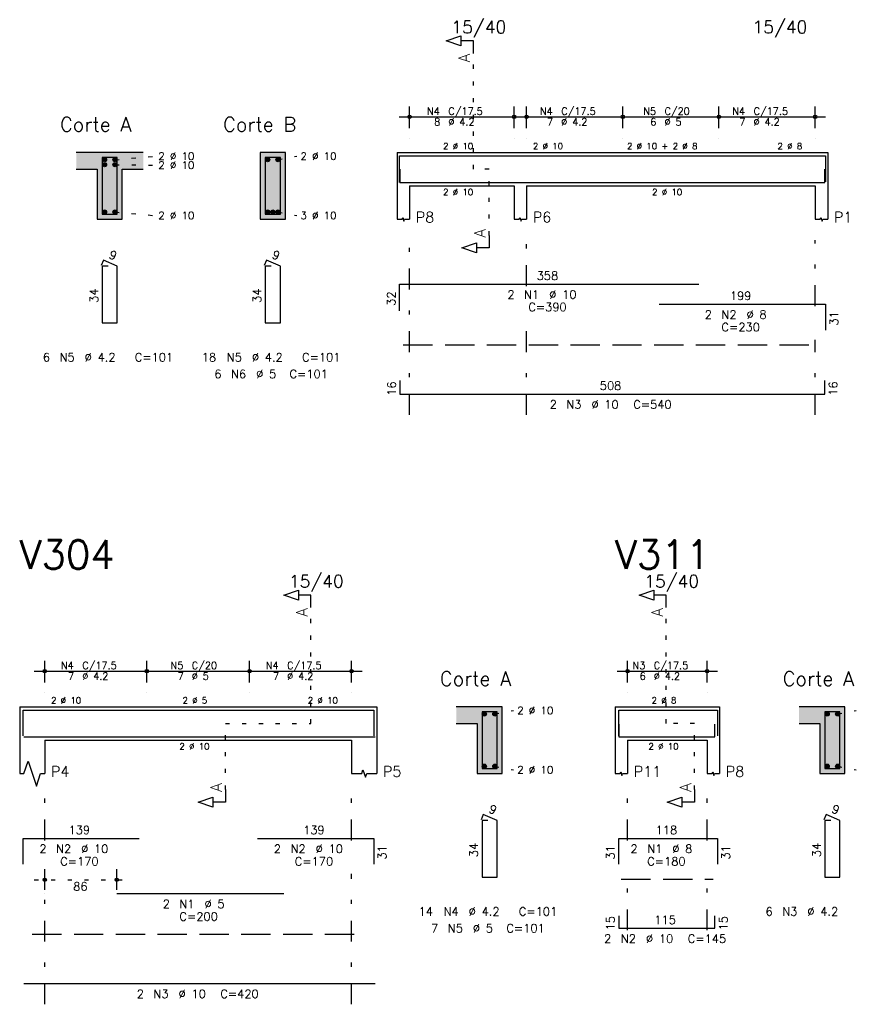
# Model space of a CAD drawing. Extents: x 0 to 119, y 0 to 84.
# Tile 8 of 10: x 81 to 101, y 44 to 67. Entities that reach past the tile are written whole.
import ezdxf

# ---------------------------------------------------------------- set-up
doc = ezdxf.new("R2010")
doc.units = 0
doc.header["$MEASUREMENT"] = 0
for name, pattern in [('ESTILO_TQS_0001', [1, 0.7, -0.3]), ('ESTILO_TQS_0002', [0.4, 0.1, -0.3]), ('ESTILO_TQS_0003', [1.5, 0.5, -0.4, 0.1, -0.5])]:
    doc.linetypes.add(name, pattern=pattern)
for name, color, linetype in [('1', 1, 'CONTINUOUS'), ('2', 2, 'CONTINUOUS'), ('4', 4, 'CONTINUOUS'), ('6', 6, 'CONTINUOUS'), ('7', 7, 'CONTINUOUS'), ('9', 9, 'CONTINUOUS')]:
    doc.layers.add(name, color=color, linetype=linetype)
doc.styles.get("Standard").update_dxf_attribs({"font": 'ROMANS.SHX'})

msp = doc.modelspace()

# ---------------------------------------------------------------- linework, layer by layer
at = {"layer": '1', "linetype": 'ESTILO_TQS_0002'}
for p, q in [((91.485, 63.76), (91.485, 66.53)), ((82.914, 63.985), (83.859, 64.07)), ((86.814, 63.985), (87.259, 64.07)), ((82.914, 63.865), (83.859, 63.854)), ((91.86, 63.76), (91.485, 63.76)), ((91.86, 62.175), (91.86, 63.76)), ((82.914, 62.735), (83.859, 62.65)), ((86.814, 62.735), (87.259, 62.65)), ((87.599, 50.5), (87.599, 53.27)), ((96.099, 50.5), (96.099, 53.27)), ((91.999, 50.725), (92.444, 50.81)), ((100.199, 50.725), (100.644, 50.81)), ((85.554, 48.915), (85.554, 50.5)), ((85.554, 50.5), (87.599, 50.5)), ((96.774, 50.5), (96.099, 50.5)), ((96.774, 48.915), (96.774, 50.5)), ((91.999, 49.475), (92.444, 49.39)), ((100.199, 49.475), (100.644, 49.39)), ((80.984, 46.76), (83.205, 46.76))]:
    msp.add_line(p, q, dxfattribs=at)
at = {"layer": '1', "linetype": 'ESTILO_TQS_0001'}
for p, q in [((89.81, 59.555), (99.81, 59.555)), ((95.024, 46.775), (97.224, 46.775)), ((80.934, 45.455), (88.874, 45.455))]:
    msp.add_line(p, q, dxfattribs=at)
at = {"layer": '1', "linetype": 'Continuous'}
for centre in [(82.664, 63.985), (82.664, 63.865), (82.914, 63.985), (82.914, 63.865), (86.564, 63.985), (86.814, 63.985), (82.664, 62.735), (82.914, 62.735), (86.564, 62.735), (86.689, 62.735), (86.814, 62.735), (91.749, 50.725), (91.999, 50.725), (99.949, 50.725), (100.199, 50.725), (91.749, 49.475), (91.999, 49.475), (99.949, 49.475), (100.199, 49.475)]:
    msp.add_circle(centre, 0.05, dxfattribs=at)
at = {"layer": '2', "linetype": 'Continuous'}
for p, q in [((89.96, 64.74), (89.96, 65.26)), ((92.46, 64.74), (92.46, 65.26)), ((92.76, 64.74), (92.76, 65.26)), ((95.06, 64.74), (95.06, 65.26)), ((95.06, 64.74), (95.06, 65.26)), ((97.36, 64.74), (97.36, 65.26)), ((97.36, 64.74), (97.36, 65.26)), ((99.66, 64.74), (99.66, 65.26)), ((89.71, 65.01), (92.71, 65.01)), ((92.51, 65.01), (95.31, 65.01)), ((94.81, 65.01), (97.61, 65.01)), ((97.11, 65.01), (99.91, 65.01)), ((89.96, 64.49), (89.96, 64.49)), ((92.46, 64.49), (92.46, 64.49)), ((92.76, 64.49), (92.76, 64.49)), ((95.06, 64.49), (95.06, 64.49)), ((95.06, 64.49), (95.06, 64.49)), ((97.36, 64.49), (97.36, 64.49)), ((97.36, 64.49), (97.36, 64.49)), ((99.66, 64.49), (99.66, 64.49)), ((83.589, 64.16), (81.989, 64.16)), ((86.989, 64.16), (86.389, 64.16)), ((86.389, 64.16), (86.389, 62.56)), ((86.989, 62.56), (86.989, 64.16)), ((89.66, 64.16), (89.66, 63.36)), ((89.66, 64.16), (89.96, 64.16)), ((89.96, 64.16), (92.46, 64.16)), ((92.46, 64.16), (92.76, 64.16)), ((92.76, 64.16), (99.66, 64.16)), ((99.66, 64.16), (99.96, 64.16)), ((99.96, 64.16), (99.96, 63.36)), ((81.989, 63.76), (82.489, 63.76)), ((82.489, 63.76), (82.489, 62.56)), ((83.089, 62.56), (83.089, 63.76)), ((83.089, 63.76), (83.589, 63.76)), ((89.66, 63.36), (89.66, 62.56)), ((89.96, 63.36), (92.46, 63.36)), ((89.96, 63.36), (89.96, 62.56)), ((92.46, 63.36), (92.46, 62.56)), ((92.76, 63.36), (99.66, 63.36)), ((92.76, 63.36), (92.76, 62.56)), ((99.66, 63.36), (99.66, 62.56)), ((99.96, 63.36), (99.96, 62.56)), ((82.489, 62.56), (83.089, 62.56)), ((86.389, 62.56), (86.989, 62.56)), ((81.234, 51.48), (81.234, 52)), ((83.674, 51.48), (83.674, 52)), ((83.674, 51.48), (83.674, 52)), ((86.134, 51.48), (86.134, 52)), ((86.134, 51.48), (86.134, 52)), ((88.574, 51.48), (88.574, 52)), ((95.174, 51.48), (95.174, 52)), ((97.074, 51.48), (97.074, 52)), ((80.984, 51.75), (83.924, 51.75)), ((83.424, 51.75), (86.384, 51.75)), ((85.884, 51.75), (88.824, 51.75)), ((94.924, 51.75), (97.324, 51.75)), ((81.234, 51.23), (81.234, 51.23)), ((83.674, 51.23), (83.674, 51.23)), ((83.674, 51.23), (83.674, 51.23)), ((86.134, 51.23), (86.134, 51.23)), ((86.134, 51.23), (86.134, 51.23)), ((88.574, 51.23), (88.574, 51.23)), ((95.174, 51.23), (95.174, 51.23)), ((97.074, 51.23), (97.074, 51.23)), ((80.634, 50.9), (80.634, 50.1)), ((80.634, 50.9), (81.234, 50.9)), ((81.234, 50.9), (88.574, 50.9)), ((88.574, 50.9), (89.174, 50.9)), ((89.174, 50.9), (89.174, 50.1)), ((92.174, 50.9), (91.074, 50.9)), ((92.174, 49.3), (92.174, 50.9)), ((94.874, 50.9), (94.874, 50.1)), ((94.874, 50.9), (95.174, 50.9)), ((95.174, 50.9), (97.074, 50.9)), ((97.074, 50.9), (97.374, 50.9)), ((97.374, 50.9), (97.374, 50.1)), ((100.374, 50.9), (99.274, 50.9)), ((100.374, 49.3), (100.374, 50.9)), ((91.074, 50.5), (91.574, 50.5)), ((91.574, 50.5), (91.574, 49.3)), ((99.274, 50.5), (99.774, 50.5)), ((99.774, 50.5), (99.774, 49.3)), ((80.634, 50.1), (80.634, 49.3)), ((81.234, 50.1), (88.574, 50.1)), ((81.234, 50.1), (81.234, 49.3)), ((88.574, 50.1), (88.574, 49.3)), ((89.174, 50.1), (89.174, 49.3)), ((94.874, 50.1), (94.874, 49.3)), ((95.174, 50.1), (97.074, 50.1)), ((95.174, 50.1), (95.174, 49.3)), ((97.074, 50.1), (97.074, 49.3)), ((97.374, 50.1), (97.374, 49.3)), ((91.574, 49.3), (92.174, 49.3)), ((99.774, 49.3), (100.374, 49.3)), ((81.234, 46.52), (81.234, 47.01)), ((82.955, 46.52), (82.955, 47.01)), ((81.234, 46.42), (81.234, 46.42)), ((82.955, 46.42), (82.955, 46.42))]:
    msp.add_line(p, q, dxfattribs=at)
at = {"layer": '2', "linetype": 'ESTILO_TQS_0003'}
for p, q in [((89.96, 57.88), (89.96, 62.06)), ((92.76, 60.962), (92.76, 62.06)), ((99.66, 60.482), (99.66, 62.06)), ((92.76, 57.88), (92.76, 60.158)), ((99.66, 57.88), (99.66, 59.678)), ((81.234, 47.702), (81.234, 48.8)), ((88.574, 47.702), (88.574, 48.8)), ((95.174, 47.702), (95.174, 48.8)), ((97.074, 47.702), (97.074, 48.8)), ((81.234, 43.78), (81.234, 46.898)), ((88.574, 43.78), (88.574, 46.898)), ((95.174, 45.552), (95.174, 46.898)), ((97.074, 45.552), (97.074, 46.898))]:
    msp.add_line(p, q, dxfattribs=at)
at = {"layer": '2', "linetype": 'Continuous'}
for points in [[(91.485, 66.53), (91.485, 66.83), (91.185, 66.83), (91.185, 66.71), (90.835, 66.83), (91.185, 66.95), (91.185, 66.83)], [(89.66, 62.56), (89.78, 62.56), (89.795, 62.605), (89.825, 62.515), (89.84, 62.56), (89.96, 62.56)], [(92.46, 62.56), (92.58, 62.56), (92.595, 62.605), (92.625, 62.515), (92.64, 62.56), (92.76, 62.56)], [(99.66, 62.56), (99.78, 62.56), (99.795, 62.605), (99.825, 62.515), (99.84, 62.56), (99.96, 62.56)], [(91.86, 62.175), (91.86, 61.875), (91.56, 61.875), (91.56, 61.755), (91.21, 61.875), (91.56, 61.995), (91.56, 61.875)], [(87.599, 53.27), (87.599, 53.57), (87.299, 53.57), (87.299, 53.45), (86.949, 53.57), (87.299, 53.69), (87.299, 53.57)], [(96.099, 53.27), (96.099, 53.57), (95.799, 53.57), (95.799, 53.45), (95.449, 53.57), (95.799, 53.69), (95.799, 53.57)], [(80.634, 49.3), (80.734, 49.3), (80.834, 49.6), (81.034, 49), (81.134, 49.3), (81.234, 49.3)], [(88.574, 49.3), (88.814, 49.3), (88.844, 49.39), (88.904, 49.21), (88.934, 49.3), (89.174, 49.3)], [(94.874, 49.3), (94.994, 49.3), (95.009, 49.345), (95.039, 49.255), (95.054, 49.3), (95.174, 49.3)], [(97.074, 49.3), (97.194, 49.3), (97.209, 49.345), (97.239, 49.255), (97.254, 49.3), (97.374, 49.3)], [(85.554, 48.915), (85.554, 48.615), (85.254, 48.615), (85.254, 48.495), (84.904, 48.615), (85.254, 48.735), (85.254, 48.615)], [(96.774, 48.915), (96.774, 48.615), (96.474, 48.615), (96.474, 48.495), (96.124, 48.615), (96.474, 48.735), (96.474, 48.615)]]:
    msp.add_lwpolyline(points, dxfattribs=at)
for centre, radius in [((89.96, 65.01), 0.0416), ((89.96, 65.01), 0.0208), ((92.46, 65.01), 0.0416), ((92.46, 65.01), 0.0208), ((92.76, 65.01), 0.0416), ((92.76, 65.01), 0.0208), ((95.06, 65.01), 0.0416), ((95.06, 65.01), 0.0416), ((95.06, 65.01), 0.0208), ((95.06, 65.01), 0.0208), ((97.36, 65.01), 0.0416), ((97.36, 65.01), 0.0416), ((97.36, 65.01), 0.0208), ((97.36, 65.01), 0.0208), ((99.66, 65.01), 0.0416), ((99.66, 65.01), 0.0208), ((81.234, 51.75), 0.0416), ((81.234, 51.75), 0.0208), ((83.674, 51.75), 0.0416), ((83.674, 51.75), 0.0416), ((83.674, 51.75), 0.0208), ((83.674, 51.75), 0.0208), ((86.134, 51.75), 0.0416), ((86.134, 51.75), 0.0416), ((86.134, 51.75), 0.0208), ((86.134, 51.75), 0.0208), ((88.574, 51.75), 0.0416), ((88.574, 51.75), 0.0208), ((95.174, 51.75), 0.0416), ((95.174, 51.75), 0.0208), ((97.074, 51.75), 0.0416), ((97.074, 51.75), 0.0208), ((81.234, 46.76), 0.04), ((81.234, 46.76), 0.02), ((82.955, 46.76), 0.04), ((82.955, 46.76), 0.02)]:
    msp.add_circle(centre, radius, dxfattribs=at)
at = {"layer": '4', "linetype": 'Continuous'}
for p, q in [((89.72, 63.44), (89.72, 64.08)), ((89.72, 64.08), (96.88, 64.08)), ((95.93, 64.08), (99.91, 64.08)), ((99.91, 64.08), (99.91, 63.46)), ((89.73, 63.76), (89.73, 63.44)), ((99.89, 63.44), (99.89, 63.76)), ((89.73, 63.44), (99.89, 63.44)), ((80.714, 50.2), (80.714, 50.82)), ((80.714, 50.82), (83.494, 50.82)), ((82.955, 50.82), (86.955, 50.82)), ((86.324, 50.82), (89.104, 50.82)), ((89.104, 50.82), (89.104, 50.2)), ((94.964, 50.2), (94.964, 50.82)), ((94.964, 50.82), (97.324, 50.82)), ((97.324, 50.82), (97.324, 50.2)), ((94.964, 50.48), (94.964, 50.18)), ((97.264, 50.18), (97.264, 50.48)), ((80.734, 50.18), (89.134, 50.18)), ((94.964, 50.18), (97.264, 50.18))]:
    msp.add_line(p, q, dxfattribs=at)
for points in [[(82.609, 64.04), (82.609, 62.68), (82.969, 62.68), (82.969, 64.04), (82.609, 64.04)], [(86.509, 64.04), (86.509, 62.68), (86.869, 62.68), (86.869, 64.04), (86.509, 64.04)], [(91.694, 50.78), (91.694, 49.42), (92.054, 49.42), (92.054, 50.78), (91.694, 50.78)], [(99.894, 50.78), (99.894, 49.42), (100.254, 49.42), (100.254, 50.78), (99.894, 50.78)]]:
    msp.add_lwpolyline(points, dxfattribs=at)
at = {"layer": '6', "linetype": 'Continuous'}
for p, q in [((82.637, 61.58), (82.583, 61.451)), ((82.969, 61.44), (82.637, 61.58)), ((86.537, 61.58), (86.483, 61.451)), ((86.869, 61.44), (86.537, 61.58)), ((82.749, 61.44), (82.609, 61.44)), ((82.609, 61.44), (82.609, 60.08)), ((82.969, 60.08), (82.969, 61.44)), ((86.649, 61.44), (86.509, 61.44)), ((86.509, 61.44), (86.509, 60.08)), ((86.869, 60.08), (86.869, 61.44)), ((89.72, 60.37), (89.72, 61.01)), ((89.72, 61.01), (96.88, 61.01)), ((95.93, 60.53), (99.91, 60.53)), ((99.91, 60.53), (99.91, 59.91)), ((82.609, 60.08), (82.969, 60.08)), ((86.509, 60.08), (86.869, 60.08)), ((89.73, 58.7), (89.73, 58.38)), ((99.89, 58.38), (99.89, 58.7)), ((89.73, 58.38), (99.89, 58.38)), ((91.723, 48.32), (91.668, 48.191)), ((92.054, 48.18), (91.723, 48.32)), ((99.923, 48.32), (99.868, 48.191)), ((100.254, 48.18), (99.923, 48.32)), ((91.834, 48.18), (91.694, 48.18)), ((91.694, 48.18), (91.694, 46.82)), ((92.054, 46.82), (92.054, 48.18)), ((100.034, 48.18), (99.894, 48.18)), ((99.894, 48.18), (99.894, 46.82)), ((100.254, 46.82), (100.254, 48.18)), ((80.714, 47.13), (80.714, 47.75)), ((80.714, 47.75), (83.494, 47.75)), ((86.324, 47.75), (89.104, 47.75)), ((89.104, 47.75), (89.104, 47.13)), ((94.964, 47.13), (94.964, 47.75)), ((94.964, 47.75), (97.324, 47.75)), ((97.324, 47.75), (97.324, 47.13)), ((91.694, 46.82), (92.054, 46.82)), ((99.894, 46.82), (100.254, 46.82)), ((82.955, 46.43), (86.955, 46.43)), ((94.964, 45.9), (94.964, 45.6)), ((97.264, 45.6), (97.264, 45.9)), ((94.964, 45.6), (97.264, 45.6)), ((80.734, 44.28), (89.134, 44.28))]:
    msp.add_line(p, q, dxfattribs=at)
at = {"layer": '9', "linetype": 'Continuous'}
for points in [[(81.989, 64.16), (81.989, 63.76), (82.489, 63.76)], [(81.989, 64.16), (82.489, 63.76), (83.589, 64.16)], [(82.489, 63.76), (83.089, 63.76), (83.589, 64.16)], [(83.089, 63.76), (83.589, 63.76), (83.589, 64.16)], [(86.989, 62.56), (86.989, 64.16), (86.389, 64.16)], [(86.989, 62.56), (86.389, 64.16), (86.389, 62.56)], [(82.714, 63.985), (82.639, 64.028), (82.617, 64.002)], [(82.714, 63.985), (82.617, 64.002), (82.617, 63.968)], [(82.714, 63.985), (82.617, 63.968), (82.639, 63.942)], [(82.714, 63.865), (82.639, 63.908), (82.617, 63.882)], [(82.714, 63.865), (82.617, 63.882), (82.617, 63.848)], [(82.714, 63.865), (82.617, 63.848), (82.639, 63.822)], [(82.714, 63.985), (82.673, 64.034), (82.639, 64.028)], [(82.714, 63.985), (82.639, 63.942), (82.673, 63.936)], [(82.714, 63.865), (82.673, 63.914), (82.639, 63.908)], [(82.714, 63.865), (82.639, 63.822), (82.673, 63.816)], [(82.714, 63.985), (82.702, 64.017), (82.673, 64.034)], [(82.714, 63.985), (82.673, 63.936), (82.702, 63.953)], [(82.714, 63.865), (82.702, 63.897), (82.673, 63.914)], [(82.714, 63.865), (82.673, 63.816), (82.702, 63.833)], [(82.714, 63.985), (82.702, 63.953), (82.714, 63.985)], [(82.714, 63.865), (82.702, 63.833), (82.714, 63.865)], [(82.964, 63.985), (82.889, 64.028), (82.867, 64.002)], [(82.964, 63.985), (82.867, 64.002), (82.867, 63.968)], [(82.964, 63.985), (82.867, 63.968), (82.889, 63.942)], [(82.964, 63.865), (82.889, 63.908), (82.867, 63.882)], [(82.964, 63.865), (82.867, 63.882), (82.867, 63.848)], [(82.964, 63.865), (82.867, 63.848), (82.889, 63.822)], [(82.964, 63.985), (82.923, 64.034), (82.889, 64.028)], [(82.964, 63.985), (82.889, 63.942), (82.923, 63.936)], [(82.964, 63.865), (82.923, 63.914), (82.889, 63.908)], [(82.964, 63.865), (82.889, 63.822), (82.923, 63.816)], [(82.964, 63.985), (82.952, 64.017), (82.923, 64.034)], [(82.964, 63.985), (82.923, 63.936), (82.952, 63.953)], [(82.964, 63.865), (82.952, 63.897), (82.923, 63.914)], [(82.964, 63.865), (82.923, 63.816), (82.952, 63.833)], [(82.964, 63.985), (82.952, 63.953), (82.964, 63.985)], [(82.964, 63.865), (82.952, 63.833), (82.964, 63.865)], [(86.614, 63.985), (86.539, 64.028), (86.517, 64.002)], [(86.614, 63.985), (86.517, 64.002), (86.517, 63.968)], [(86.614, 63.985), (86.517, 63.968), (86.539, 63.942)], [(86.614, 63.985), (86.573, 64.034), (86.539, 64.028)], [(86.614, 63.985), (86.539, 63.942), (86.573, 63.936)], [(86.614, 63.985), (86.602, 64.017), (86.573, 64.034)], [(86.614, 63.985), (86.573, 63.936), (86.602, 63.953)], [(86.614, 63.985), (86.602, 63.953), (86.614, 63.985)], [(86.864, 63.985), (86.789, 64.028), (86.767, 64.002)], [(86.864, 63.985), (86.767, 64.002), (86.767, 63.968)], [(86.864, 63.985), (86.767, 63.968), (86.789, 63.942)], [(86.864, 63.985), (86.823, 64.034), (86.789, 64.028)], [(86.864, 63.985), (86.789, 63.942), (86.823, 63.936)], [(86.864, 63.985), (86.852, 64.017), (86.823, 64.034)], [(86.864, 63.985), (86.823, 63.936), (86.852, 63.953)], [(86.864, 63.985), (86.852, 63.953), (86.864, 63.985)], [(82.489, 62.56), (83.089, 62.56), (82.489, 63.76)], [(83.089, 62.56), (83.089, 63.76), (82.489, 63.76)], [(82.714, 62.735), (82.639, 62.778), (82.617, 62.752)], [(82.714, 62.735), (82.617, 62.752), (82.617, 62.718)], [(82.714, 62.735), (82.617, 62.718), (82.639, 62.692)], [(82.714, 62.735), (82.673, 62.784), (82.639, 62.778)], [(82.714, 62.735), (82.639, 62.692), (82.673, 62.686)], [(82.714, 62.735), (82.702, 62.767), (82.673, 62.784)], [(82.714, 62.735), (82.673, 62.686), (82.702, 62.703)], [(82.714, 62.735), (82.702, 62.703), (82.714, 62.735)], [(82.964, 62.735), (82.889, 62.778), (82.867, 62.752)], [(82.964, 62.735), (82.867, 62.752), (82.867, 62.718)], [(82.964, 62.735), (82.867, 62.718), (82.889, 62.692)], [(82.964, 62.735), (82.923, 62.784), (82.889, 62.778)], [(82.964, 62.735), (82.889, 62.692), (82.923, 62.686)], [(82.964, 62.735), (82.952, 62.767), (82.923, 62.784)], [(82.964, 62.735), (82.923, 62.686), (82.952, 62.703)], [(82.964, 62.735), (82.952, 62.703), (82.964, 62.735)], [(86.614, 62.735), (86.539, 62.778), (86.517, 62.752)], [(86.614, 62.735), (86.517, 62.752), (86.517, 62.718)], [(86.614, 62.735), (86.517, 62.718), (86.539, 62.692)], [(86.614, 62.735), (86.573, 62.784), (86.539, 62.778)], [(86.614, 62.735), (86.539, 62.692), (86.573, 62.686)], [(86.614, 62.735), (86.602, 62.767), (86.573, 62.784)], [(86.614, 62.735), (86.573, 62.686), (86.602, 62.703)], [(86.614, 62.735), (86.602, 62.703), (86.614, 62.735)], [(86.739, 62.735), (86.664, 62.778), (86.642, 62.752)], [(86.739, 62.735), (86.642, 62.752), (86.642, 62.718)], [(86.739, 62.735), (86.642, 62.718), (86.664, 62.692)], [(86.739, 62.735), (86.698, 62.784), (86.664, 62.778)], [(86.739, 62.735), (86.664, 62.692), (86.698, 62.686)], [(86.739, 62.735), (86.727, 62.767), (86.698, 62.784)], [(86.739, 62.735), (86.698, 62.686), (86.727, 62.703)], [(86.739, 62.735), (86.727, 62.703), (86.739, 62.735)], [(86.864, 62.735), (86.789, 62.778), (86.767, 62.752)], [(86.864, 62.735), (86.767, 62.752), (86.767, 62.718)], [(86.864, 62.735), (86.767, 62.718), (86.789, 62.692)], [(86.864, 62.735), (86.823, 62.784), (86.789, 62.778)], [(86.864, 62.735), (86.789, 62.692), (86.823, 62.686)], [(86.864, 62.735), (86.852, 62.767), (86.823, 62.784)], [(86.864, 62.735), (86.823, 62.686), (86.852, 62.703)], [(86.864, 62.735), (86.852, 62.703), (86.864, 62.735)], [(86.989, 62.56), (86.389, 62.56), (86.989, 62.56)], [(91.574, 50.5), (92.174, 50.9), (91.074, 50.9)], [(91.574, 50.5), (91.074, 50.9), (91.074, 50.5)], [(91.574, 50.5), (92.174, 49.3), (92.174, 50.9)], [(99.774, 50.5), (100.374, 50.9), (99.274, 50.9)], [(99.774, 50.5), (99.274, 50.9), (99.274, 50.5)], [(99.774, 50.5), (100.374, 49.3), (100.374, 50.9)], [(91.799, 50.725), (91.724, 50.768), (91.702, 50.742)], [(91.799, 50.725), (91.702, 50.742), (91.702, 50.708)], [(91.799, 50.725), (91.702, 50.708), (91.724, 50.682)], [(91.799, 50.725), (91.758, 50.774), (91.724, 50.768)], [(91.799, 50.725), (91.724, 50.682), (91.758, 50.676)], [(91.799, 50.725), (91.788, 50.757), (91.758, 50.774)], [(91.799, 50.725), (91.758, 50.676), (91.788, 50.693)], [(91.799, 50.725), (91.788, 50.693), (91.799, 50.725)], [(92.049, 50.725), (91.974, 50.768), (91.952, 50.742)], [(92.049, 50.725), (91.952, 50.742), (91.952, 50.708)], [(92.049, 50.725), (91.952, 50.708), (91.974, 50.682)], [(92.049, 50.725), (92.008, 50.774), (91.974, 50.768)], [(92.049, 50.725), (91.974, 50.682), (92.008, 50.676)], [(92.049, 50.725), (92.038, 50.757), (92.008, 50.774)], [(92.049, 50.725), (92.008, 50.676), (92.038, 50.693)], [(92.049, 50.725), (92.038, 50.693), (92.049, 50.725)], [(99.999, 50.725), (99.924, 50.768), (99.902, 50.742)], [(99.999, 50.725), (99.902, 50.742), (99.902, 50.708)], [(99.999, 50.725), (99.902, 50.708), (99.924, 50.682)], [(99.999, 50.725), (99.958, 50.774), (99.924, 50.768)], [(99.999, 50.725), (99.924, 50.682), (99.958, 50.676)], [(99.999, 50.725), (99.988, 50.757), (99.958, 50.774)], [(99.999, 50.725), (99.958, 50.676), (99.988, 50.693)], [(99.999, 50.725), (99.988, 50.693), (99.999, 50.725)], [(100.249, 50.725), (100.174, 50.768), (100.152, 50.742)], [(100.249, 50.725), (100.152, 50.742), (100.152, 50.708)], [(100.249, 50.725), (100.152, 50.708), (100.174, 50.682)], [(100.249, 50.725), (100.208, 50.774), (100.174, 50.768)], [(100.249, 50.725), (100.174, 50.682), (100.208, 50.676)], [(100.249, 50.725), (100.238, 50.757), (100.208, 50.774)], [(100.249, 50.725), (100.208, 50.676), (100.238, 50.693)], [(100.249, 50.725), (100.238, 50.693), (100.249, 50.725)], [(91.574, 50.5), (91.574, 49.3), (92.174, 49.3)], [(99.774, 50.5), (99.774, 49.3), (100.374, 49.3)], [(91.799, 49.475), (91.724, 49.518), (91.702, 49.492)], [(91.799, 49.475), (91.702, 49.492), (91.702, 49.458)], [(91.799, 49.475), (91.702, 49.458), (91.724, 49.432)], [(91.799, 49.475), (91.758, 49.524), (91.724, 49.518)], [(91.799, 49.475), (91.724, 49.432), (91.758, 49.426)], [(91.799, 49.475), (91.788, 49.507), (91.758, 49.524)], [(91.799, 49.475), (91.758, 49.426), (91.788, 49.443)], [(91.799, 49.475), (91.788, 49.443), (91.799, 49.475)], [(92.049, 49.475), (91.974, 49.518), (91.952, 49.492)], [(92.049, 49.475), (91.952, 49.492), (91.952, 49.458)], [(92.049, 49.475), (91.952, 49.458), (91.974, 49.432)], [(92.049, 49.475), (92.008, 49.524), (91.974, 49.518)], [(92.049, 49.475), (91.974, 49.432), (92.008, 49.426)], [(92.049, 49.475), (92.038, 49.507), (92.008, 49.524)], [(92.049, 49.475), (92.008, 49.426), (92.038, 49.443)], [(92.049, 49.475), (92.038, 49.443), (92.049, 49.475)], [(99.999, 49.475), (99.924, 49.518), (99.902, 49.492)], [(99.999, 49.475), (99.902, 49.492), (99.902, 49.458)], [(99.999, 49.475), (99.902, 49.458), (99.924, 49.432)], [(99.999, 49.475), (99.958, 49.524), (99.924, 49.518)], [(99.999, 49.475), (99.924, 49.432), (99.958, 49.426)], [(99.999, 49.475), (99.988, 49.507), (99.958, 49.524)], [(99.999, 49.475), (99.958, 49.426), (99.988, 49.443)], [(99.999, 49.475), (99.988, 49.443), (99.999, 49.475)], [(100.249, 49.475), (100.174, 49.518), (100.152, 49.492)], [(100.249, 49.475), (100.152, 49.492), (100.152, 49.458)], [(100.249, 49.475), (100.152, 49.458), (100.174, 49.432)], [(100.249, 49.475), (100.208, 49.524), (100.174, 49.518)], [(100.249, 49.475), (100.174, 49.432), (100.208, 49.426)], [(100.249, 49.475), (100.238, 49.507), (100.208, 49.524)], [(100.249, 49.475), (100.208, 49.426), (100.238, 49.443)], [(100.249, 49.475), (100.238, 49.443), (100.249, 49.475)]]:
    msp.add_solid(points, dxfattribs=at)

# ---------------------------------------------------------------- texts
at = {"layer": '2', "linetype": 'Continuous'}
for s, height, p in [('15/40', 0.3, (90.96, 67.01)), ('15/40', 0.3, (98.16, 67.01)), ('N4', 0.17, (90.377, 65.061)), ('C/17.5', 0.17, (90.887, 65.061)), ('N4', 0.17, (93.077, 65.061)), ('C/17.5', 0.17, (93.587, 65.061)), ('N5', 0.17, (95.547, 65.061)), ('C/20', 0.17, (96.057, 65.061)), ('N4', 0.17, (97.677, 65.061)), ('C/17.5', 0.17, (98.187, 65.061)), ('Corte A', 0.34, (81.599, 64.66)), ('Corte B', 0.34, (85.499, 64.66)), ('8', 0.17, (90.547, 64.806)), ('%%c 4.2', 0.17, (90.887, 64.806)), ('7', 0.17, (93.247, 64.806)), ('%%c 4.2', 0.17, (93.587, 64.806)), ('6', 0.17, (95.717, 64.806)), ('%%c 5', 0.17, (96.057, 64.806)), ('7', 0.17, (97.847, 64.806)), ('%%c 4.2', 0.17, (98.187, 64.806)), ('2 %%c 10', 0.15, (90.76, 64.235)), ('2 %%c 10', 0.15, (92.91, 64.235)), ('2 %%c 10 + 2 %%c 8', 0.15, (95.16, 64.235)), ('2 %%c 8', 0.15, (98.76, 64.235)), ('2 %%c 10', 0.18, (83.949, 63.98)), ('2 %%c 10', 0.18, (87.349, 63.98)), ('2 %%c 10', 0.18, (83.949, 63.764)), ('2 %%c 10', 0.15, (90.76, 63.135)), ('2 %%c 10', 0.15, (95.76, 63.135)), ('2 %%c 10', 0.18, (83.949, 62.56)), ('3 %%c 10', 0.18, (87.349, 62.56)), ('P8', 0.25, (90.11, 62.485)), ('P6', 0.25, (92.91, 62.485)), ('P1', 0.25, (100.11, 62.485)), ('358', 0.2, (93, 61.11)), ('2', 0.2, (92.3, 60.66)), ('N1', 0.2, (92.7, 60.66)), ('%%c 10', 0.2, (93.3, 60.66)), ('199', 0.2, (97.62, 60.63)), ('C=390', 0.2, (92.8, 60.36)), ('2', 0.2, (97.02, 60.18)), ('N2', 0.2, (97.42, 60.18)), ('%%c 8', 0.2, (98.02, 60.18)), ('C=230', 0.2, (97.42, 59.88)), ('6', 0.2, (81.189, 59.16)), ('N5', 0.2, (81.589, 59.16)), ('%%c 4.2', 0.2, (82.189, 59.16)), ('C=101', 0.2, (83.389, 59.16)), ('18', 0.2, (84.989, 59.16)), ('N5', 0.2, (85.589, 59.16)), ('%%c 4.2', 0.2, (86.189, 59.16)), ('C=101', 0.2, (87.389, 59.16)), ('6', 0.2, (85.289, 58.76)), ('N6', 0.2, (85.689, 58.76)), ('%%c 5', 0.2, (86.289, 58.76)), ('C=101', 0.2, (87.089, 58.76)), ('508', 0.2, (94.51, 58.48)), ('2', 0.2, (93.31, 58.03)), ('N3', 0.2, (93.71, 58.03)), ('%%c 10', 0.2, (94.31, 58.03)), ('C=540', 0.2, (95.31, 58.03)), ('15/40', 0.3, (87.074, 53.75)), ('15/40', 0.3, (95.574, 53.75)), ('N4', 0.17, (81.621, 51.801)), ('C/17.5', 0.17, (82.131, 51.801)), ('N5', 0.17, (84.241, 51.801)), ('C/20', 0.17, (84.751, 51.801)), ('N4', 0.17, (86.521, 51.801)), ('C/17.5', 0.17, (87.031, 51.801)), ('N3', 0.17, (95.291, 51.801)), ('C/17.5', 0.17, (95.801, 51.801)), ('7', 0.17, (81.791, 51.546)), ('%%c 4.2', 0.17, (82.131, 51.546)), ('7', 0.17, (84.411, 51.546)), ('%%c 5', 0.17, (84.751, 51.546)), ('7', 0.17, (86.691, 51.546)), ('%%c 4.2', 0.17, (87.031, 51.546)), ('Corte A', 0.34, (90.684, 51.4)), ('6', 0.17, (95.461, 51.546)), ('%%c 4.2', 0.17, (95.801, 51.546)), ('Corte A', 0.34, (98.884, 51.4)), ('2 %%c 10', 0.15, (81.384, 50.975)), ('2 %%c 5', 0.15, (84.529, 50.975)), ('2 %%c 10', 0.15, (87.524, 50.975)), ('2 %%c 8', 0.15, (95.749, 50.975)), ('2 %%c 10', 0.18, (92.534, 50.72)), ('2 %%c 10', 0.15, (84.454, 49.875)), ('2 %%c 10', 0.15, (95.674, 49.875)), ('P4', 0.25, (81.384, 49.225)), ('P5', 0.25, (89.324, 49.225)), ('2 %%c 10', 0.18, (92.534, 49.3)), ('P11', 0.25, (95.324, 49.225)), ('P8', 0.25, (97.524, 49.225)), ('139', 0.2, (81.804, 47.85)), ('139', 0.2, (87.414, 47.85)), ('118', 0.2, (95.844, 47.85)), ('2', 0.2, (81.104, 47.4)), ('N2', 0.2, (81.504, 47.4)), ('%%c 10', 0.2, (82.104, 47.4)), ('2', 0.2, (86.714, 47.4)), ('N2', 0.2, (87.114, 47.4)), ('%%c 10', 0.2, (87.714, 47.4)), ('2', 0.2, (95.244, 47.4)), ('N1', 0.2, (95.644, 47.4)), ('%%c 8', 0.2, (96.244, 47.4)), ('C=170', 0.2, (81.604, 47.1)), ('C=170', 0.2, (87.214, 47.1)), ('C=180', 0.2, (95.644, 47.1)), ('86', 0.2, (81.915, 46.5)), ('2', 0.2, (84.055, 46.08)), ('N1', 0.2, (84.455, 46.08)), ('%%c 5', 0.2, (85.055, 46.08)), ('C=200', 0.2, (84.455, 45.78)), ('14', 0.2, (90.174, 45.9)), ('N4', 0.2, (90.774, 45.9)), ('%%c 4.2', 0.2, (91.374, 45.9)), ('C=101', 0.2, (92.574, 45.9)), ('6', 0.2, (98.474, 45.9)), ('N3', 0.2, (98.874, 45.9)), ('%%c 4.2', 0.2, (99.474, 45.9)), ('7', 0.2, (90.474, 45.5)), ('N5', 0.2, (90.874, 45.5)), ('%%c 5', 0.2, (91.474, 45.5)), ('C=101', 0.2, (92.274, 45.5)), ('115', 0.2, (95.814, 45.7)), ('2', 0.2, (94.614, 45.25)), ('N2', 0.2, (95.014, 45.25)), ('%%c 10', 0.2, (95.614, 45.25)), ('C=145', 0.2, (96.614, 45.25)), ('2', 0.2, (83.434, 43.93)), ('N3', 0.2, (83.834, 43.93)), ('%%c 10', 0.2, (84.434, 43.93)), ('C=420', 0.2, (85.434, 43.93))]:
    msp.add_text(s, height=height, dxfattribs=at).set_placement(p)
for s, height, rotation, p in [('A', 0.272, 90, (91.403, 66.312)), ('A', 0.272, 90, (91.778, 62.121)), ('9', 0.2, 337.1146, (82.75, 61.641)), ('9', 0.2, 337.1146, (86.65, 61.641)), ('34', 0.2, 90, (82.509, 60.56)), ('34', 0.2, 90, (86.409, 60.56)), ('32', 0.2, 90, (89.62, 60.49)), ('31', 0.2, 90, (100.21, 60.02)), ('16', 0.2, 90, (89.63, 58.34)), ('16', 0.2, 90, (100.19, 58.34)), ('A', 0.272, 90, (87.518, 53.052)), ('A', 0.272, 90, (96.018, 53.052)), ('A', 0.272, 90, (85.473, 48.861)), ('A', 0.272, 90, (96.693, 48.861)), ('9', 0.2, 337.1146, (91.835, 48.381)), ('9', 0.2, 337.1146, (100.035, 48.381)), ('34', 0.2, 90, (91.594, 47.3)), ('34', 0.2, 90, (99.794, 47.3)), ('31', 0.2, 90, (89.404, 47.24)), ('31', 0.2, 90, (94.864, 47.24)), ('31', 0.2, 90, (97.624, 47.24)), ('15', 0.2, 90, (94.864, 45.55)), ('15', 0.2, 90, (97.564, 45.55))]:
    msp.add_text(s, height=height, rotation=rotation, dxfattribs=at).set_placement(p)
at = {"layer": '7', "linetype": 'Continuous'}
for s, p in [('V304', (80.634, 54.2)), ('V311', (94.874, 54.2))]:
    msp.add_text(s, height=0.68, dxfattribs=at).set_placement(p)

doc.saveas('drawing.dxf')
